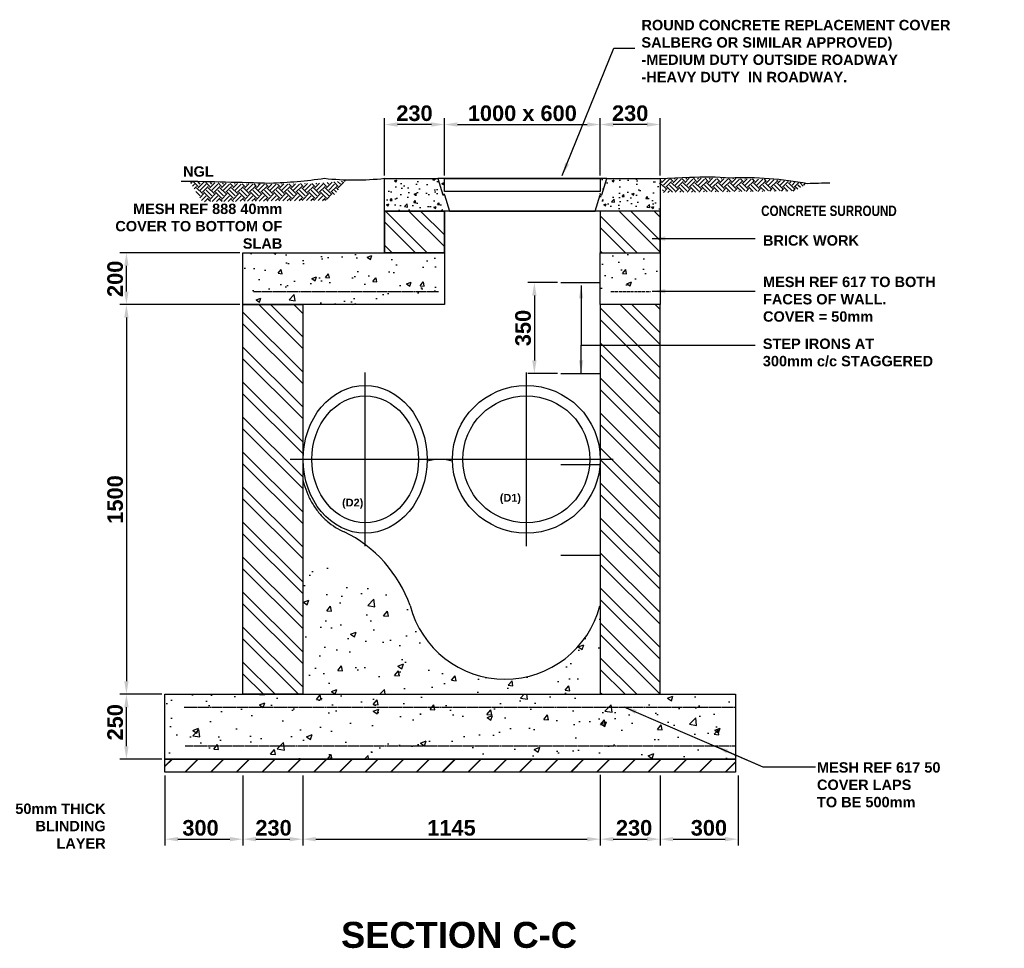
# Model space of a CAD drawing. Extents: x 103806 to 120631, y 2898159 to 2905914.
# Tile 3 of 7: x 110025 to 113813, y 2898331 to 2901906. Entities that reach past the tile are written whole.
import ezdxf
from ezdxf.lldxf.tags import DXFTag

# ---------------------------------------------------------------- set-up
doc = ezdxf.new("R2010")
doc.units = 0
doc.header["$PDSIZE"] = 0.2
doc.linetypes.add('ACAD_ISO02W100', pattern=[15, 12, -3])
for name, color, linetype in [('Brick Hatch', 251, 'Continuous'), ('Brick Wall', 1, 'Continuous'), ('Concrete Detail', 2, 'Continuous'), ('Concrete Hatch', 251, 'Continuous'), ('MESH', 3, 'ACAD_ISO02W100'), ('NGL', 3, 'Continuous'), ('PIPE', 4, 'Continuous'), ('STEPS', 2, 'Continuous'), ('TEXT', 7, 'Continuous'), ('TITLEBLOCK', 1, 'Continuous')]:
    doc.layers.add(name, color=color, linetype=linetype)
doc.styles.add('Arial Bold', font='arialbd.ttf')
doc.styles.add('ROMANS', font='romans.shx', dxfattribs={"width": 0.8})
tags = doc.linetypes.add('CENTER', pattern=[2, 1.25, -0.25, 0.25, -0.25]).pattern_tags.tags
tags[10:11] = [DXFTag(74, 4), DXFTag(75, 0), DXFTag(340, '0'), DXFTag(46, 0.0), DXFTag(50, 0.0), DXFTag(44, 0.0), DXFTag(45, 0.0)]
tags[8:9] = [DXFTag(74, 4), DXFTag(75, 0), DXFTag(340, '0'), DXFTag(46, 0.0), DXFTag(50, 0.0), DXFTag(44, 0.0), DXFTag(45, 0.0)]
tags[6:7] = [DXFTag(74, 4), DXFTag(75, 0), DXFTag(340, '0'), DXFTag(46, 0.0), DXFTag(50, 0.0), DXFTag(44, 0.0), DXFTag(45, 0.0)]
tags[4:5] = [DXFTag(74, 4), DXFTag(75, 0), DXFTag(340, '0'), DXFTag(46, 0.0), DXFTag(50, 0.0), DXFTag(44, 0.0), DXFTag(45, 0.0)]
doc.dimstyles.new('1-20', dxfattribs={"dimscale": 20, "dimtxt": 2, "dimasz": 2.5, "dimexe": 1.25, "dimexo": 0.625, "dimtad": 1, "dimdec": 0, "dimzin": 12, "dimdsep": 46, "dimtxsty": 'ROMANS', "dimcen": 2.5, "dimclrd": 1, "dimclre": 1, "dimclrt": 2, "dimadec": 0, "dimazin": 0, "dimtfac": 1, "dimtdec": 4, "dimtmove": 2, "dimatfit": 3, "dimfxl": 1, "dimtvp": 1, "dimtolj": 1, "dimtzin": 0, "dimarcsym": 0})

# ---------------------------------------------------------------- blocks, each defined once
blk = doc.blocks.new('*D92')
at = {"layer": 'Defpoints', "color": 0, "transparency": 16777216}
for p in [(110435.5407490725, 2899308.550540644), (110522.375093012, 2899308.550540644), (110583.8495162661, 2899058.550540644)]:
    blk.add_point(p, dxfattribs=at)
at = {"layer": 'TEXT', "color": 1, "lineweight": -2, "transparency": 16777216}
for p, q in [((110509.875093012, 2899308.550540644), (110410.5407490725, 2899308.550540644)), ((110435.5407490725, 2899108.550540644), (110435.5407490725, 2899258.550540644)), ((110571.3495162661, 2899058.550540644), (110410.5407490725, 2899058.550540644))]:
    blk.add_line(p, q, dxfattribs=at)
at = {"layer": 'TEXT', "color": 1, "transparency": 16777216}
for points in [[(110427.2074157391, 2899258.550540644), (110443.8740824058, 2899258.550540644), (110435.5407490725, 2899308.550540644)], [(110427.2074157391, 2899108.550540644), (110443.8740824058, 2899108.550540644), (110435.5407490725, 2899058.550540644)]]:
    blk.add_solid(points, dxfattribs=at)
at = {"layer": 'TEXT', "color": 2, "transparency": 16777216, "insert": (110392.4063698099, 2899200.883105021), "char_height": 60, "attachment_point": 5, "rotation": 90, "style": 'Arial Bold'}
blk.add_mtext('\\A1;250', dxfattribs=at)
blk = doc.blocks.new('*D93')
at = {"layer": 'Defpoints', "color": 0, "transparency": 16777216}
for p in [(110435.5407490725, 2901008.550540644), (110884.1219224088, 2901008.550540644), (110884.1219224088, 2900808.550540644)]:
    blk.add_point(p, dxfattribs=at)
at = {"layer": 'TEXT', "color": 1, "lineweight": -2, "transparency": 16777216}
for p, q in [((110871.6219224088, 2901008.550540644), (110410.5407490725, 2901008.550540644)), ((110435.5407490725, 2900858.550540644), (110435.5407490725, 2900958.550540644)), ((110871.6219224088, 2900808.550540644), (110410.5407490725, 2900808.550540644))]:
    blk.add_line(p, q, dxfattribs=at)
at = {"layer": 'TEXT', "color": 1, "transparency": 16777216}
for points in [[(110427.2074157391, 2900958.550540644), (110443.8740824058, 2900958.550540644), (110435.5407490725, 2901008.550540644)], [(110427.2074157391, 2900858.550540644), (110443.8740824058, 2900858.550540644), (110435.5407490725, 2900808.550540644)]]:
    blk.add_solid(points, dxfattribs=at)
at = {"layer": 'TEXT', "color": 2, "transparency": 16777216, "insert": (110392.4063698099, 2900907.91292223), "char_height": 60, "attachment_point": 5, "rotation": 90, "style": 'Arial Bold'}
blk.add_mtext('\\A1;200', dxfattribs=at)
blk = doc.blocks.new('*D94')
at = {"layer": 'Defpoints', "color": 0, "transparency": 16777216}
for p in [(110583.849516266, 2899008.550540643), (110883.849516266, 2899008.550540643), (110883.849516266, 2898750.898993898)]:
    blk.add_point(p, dxfattribs=at)
at = {"layer": 'TEXT', "color": 1, "lineweight": -2, "transparency": 16777216}
for p, q in [((110583.849516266, 2898996.050540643), (110583.849516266, 2898725.898993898)), ((110883.849516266, 2898996.050540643), (110883.849516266, 2898725.898993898)), ((110633.849516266, 2898750.898993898), (110833.849516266, 2898750.898993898))]:
    blk.add_line(p, q, dxfattribs=at)
at = {"layer": 'TEXT', "color": 1, "transparency": 16777216}
for points in [[(110633.849516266, 2898759.232327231), (110633.849516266, 2898742.565660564), (110583.849516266, 2898750.898993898)], [(110833.849516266, 2898759.232327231), (110833.849516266, 2898742.565660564), (110883.849516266, 2898750.898993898)]]:
    blk.add_solid(points, dxfattribs=at)
at = {"layer": 'TEXT', "color": 2, "transparency": 16777216, "insert": (110720.5733507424, 2898794.033373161), "char_height": 60, "attachment_point": 5, "style": 'Arial Bold'}
blk.add_mtext('\\A1;300', dxfattribs=at)
blk = doc.blocks.new('*D95')
at = {"layer": 'Defpoints', "color": 0, "transparency": 16777216}
for p in [(110883.849516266, 2899008.550540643), (111113.849516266, 2899008.550540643), (111113.849516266, 2898750.898993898)]:
    blk.add_point(p, dxfattribs=at)
at = {"layer": 'TEXT', "color": 1, "lineweight": -2, "transparency": 16777216}
for p, q in [((110883.849516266, 2898996.050540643), (110883.849516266, 2898725.898993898)), ((111113.849516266, 2898996.050540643), (111113.849516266, 2898725.898993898)), ((110933.849516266, 2898750.898993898), (111063.849516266, 2898750.898993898))]:
    blk.add_line(p, q, dxfattribs=at)
at = {"layer": 'TEXT', "color": 1, "transparency": 16777216}
for points in [[(110933.849516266, 2898759.232327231), (110933.849516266, 2898742.565660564), (110883.849516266, 2898750.898993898)], [(111063.849516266, 2898759.232327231), (111063.849516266, 2898742.565660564), (111113.849516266, 2898750.898993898)]]:
    blk.add_solid(points, dxfattribs=at)
at = {"layer": 'TEXT', "color": 2, "transparency": 16777216, "insert": (111001.7000276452, 2898794.033373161), "char_height": 60, "attachment_point": 5, "style": 'Arial Bold'}
blk.add_mtext('\\A1;230', dxfattribs=at)
blk = doc.blocks.new('*D96')
at = {"layer": 'Defpoints', "color": 0, "transparency": 16777216}
for p in [(112258.849516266, 2899011.530818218), (112488.849516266, 2899008.550540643), (112488.849516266, 2898750.898993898)]:
    blk.add_point(p, dxfattribs=at)
at = {"layer": 'TEXT', "color": 1, "lineweight": -2, "transparency": 16777216}
for p, q in [((112258.849516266, 2898999.030818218), (112258.849516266, 2898725.898993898)), ((112488.849516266, 2898996.050540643), (112488.849516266, 2898725.898993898)), ((112308.849516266, 2898750.898993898), (112438.849516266, 2898750.898993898))]:
    blk.add_line(p, q, dxfattribs=at)
at = {"layer": 'TEXT', "color": 1, "transparency": 16777216}
for points in [[(112308.849516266, 2898759.232327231), (112308.849516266, 2898742.565660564), (112258.849516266, 2898750.898993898)], [(112438.849516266, 2898759.232327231), (112438.849516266, 2898742.565660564), (112488.849516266, 2898750.898993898)]]:
    blk.add_solid(points, dxfattribs=at)
at = {"layer": 'TEXT', "color": 2, "transparency": 16777216, "insert": (112388.8603046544, 2898794.033373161), "char_height": 60, "attachment_point": 5, "style": 'Arial Bold'}
blk.add_mtext('\\A1;230', dxfattribs=at)
blk = doc.blocks.new('*D97')
at = {"layer": 'Defpoints', "color": 0, "transparency": 16777216}
for p in [(112488.849516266, 2899008.550540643), (112788.849516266, 2899008.550540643), (112788.849516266, 2898750.898993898)]:
    blk.add_point(p, dxfattribs=at)
at = {"layer": 'TEXT', "color": 1, "lineweight": -2, "transparency": 16777216}
for p, q in [((112488.849516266, 2898996.050540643), (112488.849516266, 2898725.898993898)), ((112788.849516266, 2898996.050540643), (112788.849516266, 2898725.898993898)), ((112538.849516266, 2898750.898993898), (112738.849516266, 2898750.898993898))]:
    blk.add_line(p, q, dxfattribs=at)
at = {"layer": 'TEXT', "color": 1, "transparency": 16777216}
for points in [[(112538.849516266, 2898759.232327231), (112538.849516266, 2898742.565660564), (112488.849516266, 2898750.898993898)], [(112738.849516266, 2898759.232327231), (112738.849516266, 2898742.565660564), (112788.849516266, 2898750.898993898)]]:
    blk.add_solid(points, dxfattribs=at)
at = {"layer": 'TEXT', "color": 2, "transparency": 16777216, "insert": (112676.7804265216, 2898794.033373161), "char_height": 60, "attachment_point": 5, "style": 'Arial Bold'}
blk.add_mtext('\\A1;300', dxfattribs=at)
blk = doc.blocks.new('*D98')
at = {"layer": 'Defpoints', "color": 0, "transparency": 16777216}
for p in [(111428.849516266, 2901501.934315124), (111428.849516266, 2901293.592287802), (111658.849516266, 2901293.592287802)]:
    blk.add_point(p, dxfattribs=at)
at = {"layer": 'TEXT', "color": 1, "lineweight": -2, "transparency": 16777216}
for p, q in [((111428.849516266, 2901306.092287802), (111428.849516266, 2901526.934315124)), ((111608.849516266, 2901501.934315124), (111478.849516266, 2901501.934315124)), ((111658.849516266, 2901306.092287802), (111658.849516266, 2901526.934315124))]:
    blk.add_line(p, q, dxfattribs=at)
at = {"layer": 'TEXT', "color": 1, "transparency": 16777216}
for points in [[(111478.849516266, 2901510.267648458), (111478.849516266, 2901493.600981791), (111428.849516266, 2901501.934315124)], [(111608.849516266, 2901510.267648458), (111608.849516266, 2901493.600981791), (111658.849516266, 2901501.934315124)]]:
    blk.add_solid(points, dxfattribs=at)
at = {"layer": 'TEXT', "color": 2, "transparency": 16777216, "insert": (111543.849516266, 2901545.068694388), "char_height": 60, "attachment_point": 5, "style": 'Arial Bold'}
blk.add_mtext('\\A1;230', dxfattribs=at)
blk = doc.blocks.new('*D125')
at = {"layer": 'Defpoints', "color": 0, "transparency": 16777216}
for p in [(112258.849516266, 2901501.934315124), (111658.849516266, 2901293.592287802), (112258.849516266, 2901293.592287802)]:
    blk.add_point(p, dxfattribs=at)
at = {"layer": 'TEXT', "color": 1, "lineweight": -2, "transparency": 16777216}
for p, q in [((111658.849516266, 2901306.092287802), (111658.849516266, 2901526.934315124)), ((111708.849516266, 2901501.934315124), (112208.849516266, 2901501.934315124)), ((112258.849516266, 2901306.092287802), (112258.849516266, 2901526.934315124))]:
    blk.add_line(p, q, dxfattribs=at)
at = {"layer": 'TEXT', "color": 1, "transparency": 16777216}
for points in [[(111708.849516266, 2901510.267648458), (111708.849516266, 2901493.600981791), (111658.849516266, 2901501.934315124)], [(112208.849516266, 2901510.267648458), (112208.849516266, 2901493.600981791), (112258.849516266, 2901501.934315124)]]:
    blk.add_solid(points, dxfattribs=at)
at = {"layer": 'TEXT', "color": 2, "transparency": 16777216, "insert": (111958.849516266, 2901545.068694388), "char_height": 60, "attachment_point": 5, "style": 'Arial Bold'}
blk.add_mtext('\\A1;1000 x 600', dxfattribs=at)
blk = doc.blocks.new('*D99')
at = {"layer": 'Defpoints', "color": 0, "transparency": 16777216}
for p in [(112107.1653267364, 2900893.588681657), (112005.1907158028, 2900543.588681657), (112107.1653267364, 2900543.588681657)]:
    blk.add_point(p, dxfattribs=at)
at = {"layer": 'TEXT', "color": 1, "lineweight": -2, "transparency": 16777216}
for p, q in [((112094.6653267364, 2900893.588681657), (111980.1907158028, 2900893.588681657)), ((112005.1907158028, 2900843.588681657), (112005.1907158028, 2900593.588681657)), ((112094.6653267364, 2900543.588681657), (111980.1907158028, 2900543.588681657))]:
    blk.add_line(p, q, dxfattribs=at)
at = {"layer": 'TEXT', "color": 1, "transparency": 16777216}
for points in [[(111996.8573824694, 2900843.588681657), (112013.5240491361, 2900843.588681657), (112005.1907158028, 2900893.588681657)], [(111996.8573824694, 2900593.588681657), (112013.5240491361, 2900593.588681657), (112005.1907158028, 2900543.588681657)]]:
    blk.add_solid(points, dxfattribs=at)
at = {"layer": 'TEXT', "color": 2, "transparency": 16777216, "insert": (111962.0563365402, 2900718.588681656), "char_height": 60, "attachment_point": 5, "rotation": 90, "style": 'Arial Bold'}
blk.add_mtext('\\A1;350', dxfattribs=at)
blk = doc.blocks.new('*D100')
at = {"layer": 'Defpoints', "color": 0, "transparency": 16777216}
for p in [(112258.849516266, 2901501.934315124), (112258.849516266, 2901293.592287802), (112488.849516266, 2901293.592287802)]:
    blk.add_point(p, dxfattribs=at)
at = {"layer": 'TEXT', "color": 1, "lineweight": -2, "transparency": 16777216}
for p, q in [((112258.849516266, 2901306.092287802), (112258.849516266, 2901526.934315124)), ((112438.849516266, 2901501.934315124), (112308.849516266, 2901501.934315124)), ((112488.849516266, 2901306.092287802), (112488.849516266, 2901526.934315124))]:
    blk.add_line(p, q, dxfattribs=at)
at = {"layer": 'TEXT', "color": 1, "transparency": 16777216}
for points in [[(112308.849516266, 2901510.267648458), (112308.849516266, 2901493.600981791), (112258.849516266, 2901501.934315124)], [(112438.849516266, 2901510.267648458), (112438.849516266, 2901493.600981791), (112488.849516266, 2901501.934315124)]]:
    blk.add_solid(points, dxfattribs=at)
at = {"layer": 'TEXT', "color": 2, "transparency": 16777216, "insert": (112373.849516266, 2901545.068694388), "char_height": 60, "attachment_point": 5, "style": 'Arial Bold'}
blk.add_mtext('\\A1;230', dxfattribs=at)
blk = doc.blocks.new('*D101')
at = {"layer": 'Defpoints', "color": 0, "transparency": 16777216}
for p in [(111113.849516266, 2899008.550540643), (112258.849516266, 2899008.550540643), (112258.849516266, 2898750.898993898)]:
    blk.add_point(p, dxfattribs=at)
at = {"layer": 'TEXT', "color": 1, "lineweight": -2, "transparency": 16777216}
for p, q in [((111113.849516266, 2898996.050540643), (111113.849516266, 2898725.898993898)), ((112258.849516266, 2898996.050540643), (112258.849516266, 2898725.898993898)), ((111163.849516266, 2898750.898993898), (112208.849516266, 2898750.898993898))]:
    blk.add_line(p, q, dxfattribs=at)
at = {"layer": 'TEXT', "color": 1, "transparency": 16777216}
for points in [[(111163.849516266, 2898759.232327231), (111163.849516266, 2898742.565660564), (111113.849516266, 2898750.898993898)], [(112208.849516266, 2898759.232327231), (112208.849516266, 2898742.565660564), (112258.849516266, 2898750.898993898)]]:
    blk.add_solid(points, dxfattribs=at)
at = {"layer": 'TEXT', "color": 2, "transparency": 16777216, "insert": (111686.349516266, 2898794.033373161), "char_height": 60, "attachment_point": 5, "style": 'Arial Bold'}
blk.add_mtext('\\A1;1145', dxfattribs=at)
blk = doc.blocks.new('*D102')
at = {"layer": 'Defpoints', "color": 0, "transparency": 16777216}
for p in [(110883.8495162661, 2900808.550540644), (110435.5407490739, 2899308.550540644), (110583.8495162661, 2899308.550540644)]:
    blk.add_point(p, dxfattribs=at)
at = {"layer": 'TEXT', "color": 1, "lineweight": -2, "transparency": 16777216}
for p, q in [((110871.3495162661, 2900808.550540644), (110410.5407490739, 2900808.550540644)), ((110435.5407490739, 2900758.550540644), (110435.5407490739, 2899358.550540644)), ((110571.3495162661, 2899308.550540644), (110410.5407490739, 2899308.550540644))]:
    blk.add_line(p, q, dxfattribs=at)
at = {"layer": 'TEXT', "color": 1, "transparency": 16777216}
for points in [[(110427.2074157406, 2900758.550540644), (110443.8740824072, 2900758.550540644), (110435.5407490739, 2900808.550540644)], [(110427.2074157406, 2899358.550540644), (110443.8740824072, 2899358.550540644), (110435.5407490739, 2899308.550540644)]]:
    blk.add_solid(points, dxfattribs=at)
at = {"layer": 'TEXT', "color": 2, "transparency": 16777216, "insert": (110392.4063698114, 2900058.550540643), "char_height": 60, "attachment_point": 5, "rotation": 90, "style": 'Arial Bold'}
blk.add_mtext('\\A1;1500', dxfattribs=at)

msp = doc.modelspace()

# ---------------------------------------------------------------- hatches: boundary and pattern name
at = {"layer": 'Brick Hatch'}
h = msp.add_hatch(dxfattribs=at)
h.set_pattern_fill('EARTH', color=256, scale=5, angle=45, style=0)
h.set_pattern_definition([(45, (87020.3684353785, 2894326.568335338), (3.552713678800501e-15, 44.90128060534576), [31.75, -31.75]), (45, (87011.949445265, 2894334.987325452), (3.552713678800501e-15, 44.90128060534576), [31.75, -31.75]), (45, (87003.5304551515, 2894343.406315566), (3.552713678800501e-15, 44.90128060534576), [31.75, -31.75]), (135, (87003.5304551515, 2894349.018975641), (-44.90128060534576, 3.552713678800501e-15), [31.75, -31.75]), (135, (87011.949445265, 2894357.437965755), (-44.90128060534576, 3.552713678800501e-15), [31.75, -31.75]), (135, (87020.3684353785, 2894365.856955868), (-44.90128060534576, 3.552713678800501e-15), [31.75, -31.75])])
edge = h.paths.add_edge_path()
edge.add_line((111280.8722520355, 2901286.883594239), (111218.35657128, 2901210.14776751))
edge.add_line((111218.35657128, 2901210.14776751), (110727.4681811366, 2901204.738888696))
edge.add_line((110727.4681811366, 2901204.738888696), (110678.8665794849, 2901282.823486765))
edge.add_arc((110987.0657356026, 2906040.719325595), 4767.867398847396, 266.2937661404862, 271.4286261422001)
edge.add_arc((111106.0667705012, 2902498.054081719), 1223.720109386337, 269.9939015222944, 278.2126583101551)
h = msp.add_hatch(dxfattribs=at)
h.set_pattern_fill('EARTH', color=256, scale=5, angle=45, style=0)
h.set_pattern_definition([(45, (86064.1963914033, 2894345.826643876), (3.552713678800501e-15, 44.90128060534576), [31.75, -31.75]), (45, (86055.77740128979, 2894354.24563399), (3.552713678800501e-15, 44.90128060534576), [31.75, -31.75]), (45, (86047.35841117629, 2894362.664624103), (3.552713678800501e-15, 44.90128060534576), [31.75, -31.75]), (135, (86047.35841117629, 2894368.277284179), (-44.90128060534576, 3.552713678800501e-15), [31.75, -31.75]), (135, (86055.77740128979, 2894376.696274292), (-44.90128060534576, 3.552713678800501e-15), [31.75, -31.75]), (135, (86064.1963914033, 2894385.115264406), (-44.90128060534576, 3.552713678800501e-15), [31.75, -31.75])])
edge = h.paths.add_edge_path()
edge.add_line((112488.849516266, 2901293.592287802), (112500.9225801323, 2901240.53328465))
edge.add_line((112500.9225801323, 2901240.53328465), (113007.8104340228, 2901246.073733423))
edge.add_line((113007.8104340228, 2901246.073733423), (113056.2601180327, 2901275.12263463))
edge.add_line((113056.2601180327, 2901275.12263463), (112914.7066062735, 2901290.260866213))
edge.add_arc((112640.5732512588, 2893468.088737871), 7826.974249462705, 87.99285180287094, 91.11073243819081)
h = msp.add_hatch(dxfattribs=at)
h.set_pattern_fill('ANSI32', color=256, scale=10, angle=270, style=0)
h.set_pattern_definition([(315, (79560.75651089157, 2895188.825736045), (67.35192090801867, 67.35192090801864), []), (315, (79560.75651089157, 2895143.924436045), (67.35192090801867, 67.35192090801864), [])])
h.paths.add_polyline_path([(111428.849516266, 2901168.592287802), (111658.849516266, 2901168.592287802), (111658.849516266, 2901008.550540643), (111428.849516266, 2901008.550540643)])
h.paths.add_polyline_path([(112258.849516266, 2901008.550540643), (112488.849516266, 2901008.550540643), (112488.849516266, 2901168.592287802), (112258.849516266, 2901168.592287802)])
h = msp.add_hatch(dxfattribs=at)
h.set_pattern_fill('ANSI32', color=256, scale=10, angle=270, style=0)
h.set_pattern_definition([(315, (79247.37110874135, 2895237.867483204), (67.35192090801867, 67.35192090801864), []), (315, (79247.37110874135, 2895192.966183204), (67.35192090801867, 67.35192090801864), [])])
h.paths.add_polyline_path([(111113.849516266, 2900808.550540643), (110883.849516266, 2900808.550540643), (110883.849516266, 2900458.550540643), (110883.849516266, 2899308.550540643), (111113.849516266, 2899308.550540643)])
h = msp.add_hatch(dxfattribs=at)
h.set_pattern_fill('ANSI32', color=256, scale=10, angle=270, style=0)
h.set_pattern_definition([(315, (79560.75651089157, 2895237.867483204), (67.35192090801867, 67.35192090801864), []), (315, (79560.75651089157, 2895192.966183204), (67.35192090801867, 67.35192090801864), [])])
h.paths.add_polyline_path([(112488.849516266, 2900808.550540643), (112258.849516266, 2900808.550540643), (112258.849516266, 2899308.550540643), (112488.849516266, 2899308.550540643), (112488.849516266, 2900083.071414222)])
at = {"layer": 'Brick Wall'}
h = msp.add_hatch(dxfattribs=at)
h.set_pattern_fill('JIS_LC_20', color=256, scale=3.5, style=0)
h.set_pattern_definition([(45, (106130.5557900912, 2891608.359794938), (-49.49747468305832, 49.49747468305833), []), (45, (106131.9557900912, 2891608.359794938), (-49.49747468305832, 49.49747468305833), [])])
h.paths.add_polyline_path([(110583.849516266, 2899058.550540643), (112779.2239289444, 2899058.550540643), (112779.2239289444, 2899008.550540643), (110583.849516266, 2899008.550540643)])
at = {"layer": 'Concrete Hatch'}
h = msp.add_hatch(dxfattribs=at)
h.set_pattern_fill('AR-CONC', color=256, scale=0.5, style=0)
h.set_pattern_definition([(49.99999999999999, (79560.75651089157, 2894318.867483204), (91.092334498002, -7.969542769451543), [9.525, -104.775]), (355, (79560.75651089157, 2894318.867483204), (-17.62171071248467, 95.52842261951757), [7.62, -83.820292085]), (100.4514447, (79568.34751439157, 2894318.203356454), (73.47062354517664, 87.55887595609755), [8.095004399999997, -89.04512229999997]), (46.18420000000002, (79560.75651089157, 2894344.267483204), (135.539520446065, -21.02116396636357), [14.28749999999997, -157.1624999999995]), (96.63555760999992, (79572.05146089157, 2894342.515733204), (118.7020670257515, 123.7130622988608), [12.14251157, -133.56780408]), (351.1841511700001, (79560.75651089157, 2894344.267483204), (118.7020670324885, 123.7130622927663), [11.429983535, -125.72986596]), (21, (79573.45651089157, 2894337.917483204), (75.80719563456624, -51.1325990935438), [9.525, -104.775]), (326.0000000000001, (79573.45651089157, 2894337.917483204), (30.90101417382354, 92.09398306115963), [7.62, -83.82]), (71.45144499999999, (79579.77377719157, 2894333.656433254), (106.7082096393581, 40.96138444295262), [8.0950044, -89.04496879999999]), (37.50000000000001, (79560.75651089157, 2894318.867483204), (1.544301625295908, 42.27751943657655), [0, -82.804, 0, -85.09, 0, -84.1375]), (7.499999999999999, (79560.75651089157, 2894318.867483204), (33.40983125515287, 50.09028740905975), [0, -48.514, 0, -80.899, 0, -32.0675]), (327.5, (79532.43551089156, 2894318.867483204), (67.7952975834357, -2.864371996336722), [0, -31.75, 0, -99.06, 0, -131.445]), (317.5, (79519.73551089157, 2894318.867483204), (74.06459069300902, 12.71324551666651), [0, -41.275, 0, -65.786, 0, -93.345])])
h.paths.add_polyline_path([(111658.849516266, 2901293.592287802), (111428.849516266, 2901293.592287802), (111428.849516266, 2901168.592287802), (111658.849516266, 2901168.592287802)])
h.paths.add_polyline_path([(112488.849516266, 2901293.592287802), (112258.849516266, 2901293.592287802), (112258.849516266, 2901243.592287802), (112258.849516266, 2901168.592287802), (112488.849516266, 2901168.592287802)])
h = msp.add_hatch(dxfattribs=at)
h.set_pattern_fill('AR-CONC', color=256, style=0)
h.set_pattern_definition([(49.99999999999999, (106140.1813774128, 2890453.359794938), (182.184668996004, -15.93908553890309), [19.05, -209.55]), (355, (106140.1813774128, 2890453.359794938), (-35.24282597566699, 191.05664288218), [15.24, -167.64]), (100.451, (106155.3633774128, 2890452.031544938), (146.9425016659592, 175.1166878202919), [16.19, -178.09]), (46.18420000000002, (106140.1813774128, 2890504.159794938), (271.0790408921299, -42.04232793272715), [28.57499999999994, -314.324999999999]), (96.6356, (106162.7712774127, 2890500.656294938), (237.4042344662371, 247.4255558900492), [24.285, -267.135]), (351.1840000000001, (106140.1813774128, 2890504.159794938), (237.4046058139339, 247.4251178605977), [22.86, -251.46]), (21, (106165.5813774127, 2890491.459794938), (151.6148798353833, -102.2655185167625), [19.05, -209.55]), (326.0000000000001, (106165.5813774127, 2890491.459794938), (61.80202834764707, 184.1879661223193), [15.24, -167.64]), (71.4514, (106178.2158774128, 2890482.937694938), (213.4164907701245, 81.92285771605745), [16.19, -178.09]), (37.50000000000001, (106140.1813774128, 2890453.359794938), (3.088603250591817, 84.55503887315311), [0, -165.608, 0, -170.18, 0, -168.275]), (7.499999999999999, (106140.1813774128, 2890453.359794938), (66.81966251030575, 100.1805748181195), [0, -97.02799999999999, 0, -161.798, 0, -64.135]), (327.5, (106083.5393774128, 2890453.359794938), (135.5905951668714, -5.728743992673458), [0, -63.5, 0, -198.12, 0, -262.89]), (317.5, (106058.1393774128, 2890453.359794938), (148.129181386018, 25.42649103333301), [0, -82.55, 0, -131.572, 0, -186.69])])
h.paths.add_polyline_path([(111658.849516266, 2900808.550540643), (111658.849516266, 2901008.550540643), (111428.849516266, 2901008.550540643), (110883.849516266, 2901008.550540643), (110883.849516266, 2900808.550540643)])
h = msp.add_hatch(dxfattribs=at)
h.set_pattern_fill('AR-CONC', color=256, style=0)
h.set_pattern_definition([(49.99999999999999, (105314.4587454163, 2890453.359794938), (182.184668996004, -15.93908553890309), [19.05, -209.55]), (355, (105314.4587454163, 2890453.359794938), (-35.24282597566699, 191.05664288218), [15.24, -167.64]), (100.451, (105329.6407454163, 2890452.031544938), (146.9425016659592, 175.1166878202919), [16.19, -178.09]), (46.18420000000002, (105314.4587454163, 2890504.159794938), (271.0790408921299, -42.04232793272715), [28.57499999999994, -314.324999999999]), (96.6356, (105337.0486454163, 2890500.656294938), (237.4042344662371, 247.4255558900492), [24.285, -267.135]), (351.1840000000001, (105314.4587454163, 2890504.159794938), (237.4046058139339, 247.4251178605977), [22.86, -251.46]), (21, (105339.8587454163, 2890491.459794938), (151.6148798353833, -102.2655185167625), [19.05, -209.55]), (326.0000000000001, (105339.8587454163, 2890491.459794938), (61.80202834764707, 184.1879661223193), [15.24, -167.64]), (71.4514, (105352.4932454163, 2890482.937694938), (213.4164907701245, 81.92285771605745), [16.19, -178.09]), (37.50000000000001, (105314.4587454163, 2890453.359794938), (3.088603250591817, 84.55503887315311), [0, -165.608, 0, -170.18, 0, -168.275]), (7.499999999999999, (105314.4587454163, 2890453.359794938), (66.81966251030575, 100.1805748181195), [0, -97.02799999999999, 0, -161.798, 0, -64.135]), (327.5, (105257.8167454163, 2890453.359794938), (135.5905951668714, -5.728743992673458), [0, -63.5, 0, -198.12, 0, -262.89]), (317.5, (105232.4167454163, 2890453.359794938), (148.129181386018, 25.42649103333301), [0, -82.55, 0, -131.572, 0, -186.69])])
h.paths.add_polyline_path([(112488.849516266, 2901008.550540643), (112258.849516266, 2901008.550540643), (112258.849516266, 2900858.550540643), (112488.849516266, 2900858.550540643)])
h = msp.add_hatch(dxfattribs=at)
h.set_pattern_fill('AR-CONC', color=256, scale=1.2, style=0)
h.set_pattern_definition([(49.99999999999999, (86635.64652072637, 2895237.867483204), (218.6216027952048, -19.1269026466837), [22.86, -251.46]), (355, (86635.64652072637, 2895237.867483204), (-42.29139117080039, 229.267971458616), [18.288, -201.168]), (100.451, (86653.86492072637, 2895236.273583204), (176.3310019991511, 210.1400253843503), [19.428, -213.708]), (46.18420000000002, (86635.64652072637, 2895298.827483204), (325.2948490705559, -50.45079351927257), [34.28999999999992, -377.1899999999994]), (96.6356, (86662.75440072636, 2895294.623283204), (284.8850813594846, 296.9106670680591), [29.142, -320.562]), (351.1840000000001, (86635.64652072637, 2895298.827483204), (284.8855269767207, 296.9101414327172), [27.432, -301.752]), (21, (86666.12652072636, 2895283.587483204), (181.9378558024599, -122.718622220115), [22.86, -251.46]), (326.0000000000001, (86666.12652072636, 2895283.587483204), (74.16243401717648, 221.0255593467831), [18.288, -201.168]), (71.4514, (86681.28792072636, 2895273.360963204), (256.0997889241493, 98.30742925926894), [19.428, -213.708]), (37.50000000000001, (86635.64652072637, 2895237.867483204), (3.70632390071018, 101.4660466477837), [0, -198.7296, 0, -204.216, 0, -201.93]), (7.499999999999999, (86635.64652072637, 2895237.867483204), (80.1835950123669, 120.2166897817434), [0, -116.4336, 0, -194.1576, 0, -76.962]), (327.5, (86567.67612072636, 2895237.867483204), (162.7087142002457, -6.874492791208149), [0, -76.2, 0, -237.744, 0, -315.468]), (317.5, (86537.19612072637, 2895237.867483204), (177.7550176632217, 30.51178923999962), [0, -99.05999999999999, 0, -157.8864, 0, -224.028])])
edge = h.paths.add_edge_path()
edge.add_arc((111892.5377298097, 2899744.184203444), 377.2419610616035, 194.4582666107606, 345.4483490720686, ccw=False)
edge.add_arc((121649.2190895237, 2918798.750154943), 21659.38982636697, 241.42266677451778, 242.13919900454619, ccw=False)
edge.add_arc((111147.5144072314, 2899516.905760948), 296.8258341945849, 61.62687170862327, 90.15406118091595)
edge.add_line((111146.7162806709, 2899813.73052211), (111113.849516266, 2899813.73052211))
edge.add_line((111113.849516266, 2899813.73052211), (111113.849516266, 2899308.550540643))
edge.add_line((111113.849516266, 2899308.550540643), (112258.849516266, 2899308.550540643))
edge.add_arc((97404.65335201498, 2899427.938588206), 14854.67593695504, 359.5395049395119, 360.8542320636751)
h.paths.add_polyline_path([(112228.5117058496, 2899390.25294239), (112249.2239289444, 2899308.550540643), (112220.3719933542, 2899329.163402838), (112202.741082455, 2899330.262080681)], flags=16)
h = msp.add_hatch(dxfattribs=at)
h.set_pattern_fill('AR-CONC', color=256, scale=1.2, style=0)
h.set_pattern_definition([(49.99999999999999, (106130.5557900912, 2891608.359794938), (218.6216027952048, -19.1269026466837), [22.86, -251.46]), (355, (106130.5557900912, 2891608.359794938), (-42.29139117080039, 229.267971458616), [18.288, -201.168]), (100.451, (106148.7741900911, 2891606.765894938), (176.3310019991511, 210.1400253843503), [19.428, -213.708]), (46.18420000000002, (106130.5557900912, 2891669.319794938), (325.2948490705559, -50.45079351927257), [34.28999999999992, -377.1899999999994]), (96.6356, (106157.6636700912, 2891665.115594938), (284.8850813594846, 296.9106670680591), [29.142, -320.562]), (351.1840000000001, (106130.5557900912, 2891669.319794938), (284.8855269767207, 296.9101414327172), [27.432, -301.752]), (21, (106161.0357900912, 2891654.079794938), (181.9378558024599, -122.718622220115), [22.86, -251.46]), (326.0000000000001, (106161.0357900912, 2891654.079794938), (74.16243401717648, 221.0255593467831), [18.288, -201.168]), (71.4514, (106176.1971900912, 2891643.853274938), (256.0997889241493, 98.30742925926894), [19.428, -213.708]), (37.50000000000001, (106130.5557900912, 2891608.359794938), (3.70632390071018, 101.4660466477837), [0, -198.7296, 0, -204.216, 0, -201.93]), (7.499999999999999, (106130.5557900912, 2891608.359794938), (80.1835950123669, 120.2166897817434), [0, -116.4336, 0, -194.1576, 0, -76.962]), (327.5, (106062.5853900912, 2891608.359794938), (162.7087142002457, -6.874492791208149), [0, -76.2, 0, -237.744, 0, -315.468]), (317.5, (106032.1053900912, 2891608.359794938), (177.7550176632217, 30.51178923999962), [0, -99.05999999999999, 0, -157.8864, 0, -224.028])])
h.paths.add_polyline_path([(110583.849516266, 2899308.550540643), (110583.849516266, 2899058.550540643), (112779.2239289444, 2899058.550540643), (112779.2239289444, 2899308.550540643), (112479.2239289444, 2899308.550540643)])

# ---------------------------------------------------------------- linework, layer by layer
at = {"layer": 'Brick Hatch'}
for points in [[(111428.849516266, 2901168.592287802), (111658.849516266, 2901168.592287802), (111658.849516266, 2901008.550540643), (111428.849516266, 2901008.550540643)], [(112258.849516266, 2901008.550540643), (112488.849516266, 2901008.550540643), (112488.849516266, 2901168.592287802), (112258.849516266, 2901168.592287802)]]:
    msp.add_lwpolyline(points, close=True, dxfattribs=at)
at = {"layer": 'Brick Wall'}
for p, q in [((111428.849516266, 2901168.592287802), (111428.849516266, 2901008.550540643)), ((111658.849516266, 2901008.550540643), (111658.849516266, 2901168.592287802)), ((112258.849516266, 2901168.592287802), (112258.849516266, 2901008.550540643)), ((112488.849516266, 2901168.592287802), (112488.849516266, 2901008.550540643))]:
    msp.add_line(p, q, dxfattribs=at)
msp.add_lwpolyline([(110883.849516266, 2900808.550540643), (111113.849516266, 2900808.550540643), (111113.849516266, 2899308.550540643), (110883.849516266, 2899308.550540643)], close=True, dxfattribs=at)
msp.add_lwpolyline([(112488.849516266, 2899308.550540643), (112488.849516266, 2900808.550540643), (112258.849516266, 2900808.550540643), (112258.7250887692, 2900198.67496814), (112258.849516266, 2899308.550540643)], dxfattribs=at)
at = {"layer": 'Concrete Detail', "color": 2}
for p, q in [((111428.849516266, 2901293.592287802), (111633.849516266, 2901293.592287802)), ((111428.849516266, 2901168.592287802), (111428.849516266, 2901293.592287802)), ((112283.849516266, 2901293.592287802), (112488.849516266, 2901293.592287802)), ((112488.849516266, 2901293.592287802), (112488.849516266, 2901168.592287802)), ((112488.849516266, 2901168.592287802), (111428.849516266, 2901168.592287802))]:
    msp.add_line(p, q, dxfattribs=at)
at = {"layer": 'Concrete Detail'}
msp.add_line((111658.849516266, 2901168.592287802), (111428.849516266, 2901168.592287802), dxfattribs=at)
at = {"layer": 'Concrete Detail', "color": 3}
msp.add_lwpolyline([(111633.849516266, 2901293.592287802), (111653.3147539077, 2901231.092287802), (111659.3842786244, 2901231.092287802), (111678.849516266, 2901168.592287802), (112238.849516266, 2901168.592287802), (112258.3147539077, 2901231.092287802), (112264.3842786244, 2901231.092287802), (112283.849516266, 2901293.592287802)], close=True, dxfattribs=at)
at = {"layer": 'Concrete Detail', "color": 2}
for points in [[(110883.849516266, 2901008.550540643), (111658.849516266, 2901008.550540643), (111658.849516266, 2900808.550540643), (110883.849516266, 2900808.550540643)], [(110583.849516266, 2899308.550540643), (112779.2239289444, 2899308.550540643), (112779.2239289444, 2899058.550540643), (110583.849516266, 2899058.550540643)]]:
    msp.add_lwpolyline(points, close=True, dxfattribs=at)
at = {"layer": 'Concrete Detail'}
msp.add_lwpolyline([(112258.849516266, 2901008.550540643), (112488.849516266, 2901008.550540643), (112488.849516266, 2900808.550540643), (112258.849516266, 2900808.550540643)], close=True, dxfattribs=at)
at = {"layer": 'Concrete Detail', "color": 1}
msp.add_lwpolyline([(110583.849516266, 2899058.550540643), (112779.2239289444, 2899058.550540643), (112779.2239289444, 2899008.550540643), (110583.849516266, 2899008.550540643)], close=True, dxfattribs=at)
at = {"layer": 'MESH', "ltscale": 0.5}
for points in [[(110924.7540285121, 2900858.550540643), (111636.0498091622, 2900858.550540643)], [(110657.298824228, 2899258.550540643), (112779.2239289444, 2899258.550540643)], [(112779.2239289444, 2899108.550540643), (110662.0855706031, 2899108.550540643)]]:
    msp.add_lwpolyline(points, dxfattribs=at)
at = {"layer": 'MESH'}
msp.add_lwpolyline([(112299.96050373, 2900858.550540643), (112452.1175672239, 2900858.550540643)], dxfattribs=at)
at = {"layer": 'NGL', "color": 1}
for points in [[(112488.849516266, 2901293.592287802), (112602.1469054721, 2901299.093591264, -0.03093301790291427), (112759.7531481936, 2901296.992873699, -0.05695405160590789), (113056.2601180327, 2901275.12263463, -0.01320639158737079), (113142.0096738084, 2901277.3801588, -0.01320639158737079)], [(111428.849516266, 2901293.592287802, -0.05243767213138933), (111197.6107400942, 2901293.592287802, -0.02655046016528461), (110987.9596878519, 2901275.12263463, 0.004148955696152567), (110646.4892673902, 2901283.060061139, 0.004148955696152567)]]:
    msp.add_lwpolyline(points, format="xyb", dxfattribs=at)
at = {"layer": 'PIPE', "color": 3}
msp.add_lwpolyline([(111658.849516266, 2901293.592287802), (112258.849516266, 2901293.592287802), (112258.849516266, 2901243.592287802), (111658.849516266, 2901243.592287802)], close=True, dxfattribs=at)
msp.add_lwpolyline([(111658.849516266, 2901293.592287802), (112258.849516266, 2901293.592287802), (112258.849516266, 2901243.592287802), (111658.849516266, 2901243.592287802)], close=True, dxfattribs=at)
at = {"layer": 'STEPS'}
for p, q in [((112107.1653267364, 2900893.588681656), (112257.1653267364, 2900893.588681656)), ((112107.1653267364, 2900893.588681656), (112257.1653267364, 2900893.588681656)), ((112107.1653267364, 2900543.588681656), (112257.1653267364, 2900543.588681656)), ((112107.1653267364, 2900193.588681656), (112257.1653267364, 2900193.588681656)), ((112107.1653267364, 2899843.588681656), (112257.1653267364, 2899843.588681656))]:
    msp.add_line(p, q, dxfattribs=at)
at = {"layer": 'TITLEBLOCK', "color": 8, "linetype": 'CENTER', "ltscale": 5}
for p, q in [((111354.1978614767, 2899878.550540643), (111354.1978614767, 2900547.55010978)), ((111974.2280216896, 2900547.06616658), (111974.2280216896, 2899878.550540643)), ((111639.7280216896, 2900213.050540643), (111065.5962490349, 2900213.050540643)), ((112308.7280216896, 2900213.050540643), (111642.7993569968, 2900213.050540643))]:
    msp.add_line(p, q, dxfattribs=at)
at = {"layer": 'TITLEBLOCK', "color": 3}
for radius in [284.5, 244.4999999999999]:
    msp.add_circle((111974.2280216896, 2900213.050540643), radius, dxfattribs=at)
msp.add_arc((111641.2638298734, 2900053.467311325), 159.58322931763, 72.32049548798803, 107.679504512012, dxfattribs=at)
at = {"layer": 'TITLEBLOCK', "color": 2}
for centre, radius, start, end in [((111047.750553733, 2899477.723221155), 509.5008993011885, 19.76246459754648, 63.69811516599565), ((111892.5377298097, 2899744.184203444), 377.241961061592, 194.4582666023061, 345.4483490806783)]:
    msp.add_arc(centre, radius, start, end, dxfattribs=at)
at = {"layer": 'TITLEBLOCK', "color": 3}
for major_axis, ratio in [((0, -284.5000000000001), 0.8386705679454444), ((0, -244.4999999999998), 0.8386705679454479)]:
    msp.add_ellipse((111354.1978614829, 2900213.050540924), major_axis=major_axis, ratio=ratio, dxfattribs=at)
at = {"layer": 'TITLEBLOCK', "color": 2}
msp.add_open_spline([(111113.8495162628, 2900137.761713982), (111115.2341160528, 2900131.552926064), (111116.7900522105, 2900125.397015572), (111122.5644352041, 2900105.006917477), (111127.5442998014, 2900091.071003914), (111139.2546685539, 2900064.253273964), (111145.9851055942, 2900051.371665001), (111161.0476781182, 2900026.966959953), (111169.3797453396, 2900015.444056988), (111187.4594566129, 2899994.033679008), (111197.2070365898, 2899984.146401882), (111217.8964631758, 2899966.250884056), (111228.8382343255, 2899958.242872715), (111250.9621290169, 2899944.736851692), (111262.0883005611, 2899939.115326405), (111273.5107495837, 2899934.476437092)], degree=3, knots=[4.972290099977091, 4.972290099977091, 4.972290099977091, 4.972290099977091, 5.038039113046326, 5.038039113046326, 5.192430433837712, 5.192430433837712, 5.346821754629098, 5.346821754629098, 5.501213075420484, 5.501213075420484, 5.65560439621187, 5.65560439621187, 5.809995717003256, 5.809995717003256, 5.954924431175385, 5.954924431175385, 5.954924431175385, 5.954924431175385], dxfattribs=at)

# ---------------------------------------------------------------- texts
at = {"layer": 'TEXT', "style": 'Arial Bold'}
msp.add_text('NGL', height=40, dxfattribs=at).set_placement((110653.5010039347, 2901301.063016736))
at = {"layer": 'TEXT', "color": 2, "attachment_point": 1, "style": 'Arial Bold'}
for s, insert, char_height, width in [('ROUND CONCRETE REPLACEMENT COVER SALBERG OR SIMILAR APPROVED)\\P-MEDIUM DUTY OUTSIDE ROADWAY\\P-HEAVY DUTY  IN ROADWAY.', (112417.3073121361, 2901904.831488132), 39.99999999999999, 1444.14349115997), ('\\pxqr;MESH REF 888 40mm \\PCOVER TO BOTTOM OF SLAB', (110315.9482330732, 2901197.356915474), 39.99999999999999, 719.4786180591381), ('{\\W0.8;CONCRETE SURROUND}', (112878.0231681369, 2901189.730298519), 39.99999999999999, 2890.369119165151), ('BRICK WORK', (112884.9545430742, 2901075.667017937), 39.99999999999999, 2890.369119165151), ('MESH REF 617 TO BOTH \\PFACES OF WALL. \\PCOVER = 50mm', (112885.0647503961, 2900916.214986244), 40, 931.4863013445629), ('STEP IRONS AT \\P300mm c/c STAGGERED', (112884.324826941, 2900677.928623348), 40, 2890.369119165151), ('MESH REF 617 50 \\PCOVER LAPS \\PTO BE 500mm', (113092.7327397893, 2899046.930488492), 40, 2890.369119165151), ('\\pxqr;50mm THICK\\PBLINDING LAYER', (109948.3560112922, 2898888.051811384), 40, 407.4042148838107)]:
    msp.add_mtext(s, dxfattribs=dict(at, insert=insert, char_height=char_height, width=width))
at = {"layer": 'TEXT', "color": 1, "char_height": 30, "attachment_point": 1, "style": 'Arial Bold'}
for s, insert, width in [('{\\C2;(D2)}', (111265.4256388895, 2900061.637634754), 158.8834817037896), ('{\\C2;(D1)}', (111872.2994574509, 2900080.070790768), 157.300235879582)]:
    msp.add_mtext(s, dxfattribs=dict(at, insert=insert, width=width))
at = {"layer": 'TEXT', "color": 4, "insert": (111715.3033569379, 2898432.440398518), "char_height": 180, "width": 1029.406968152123, "attachment_point": 2, "style": 'Arial Bold'}
msp.add_mtext('{\\H0.55556x;SECTION C-C}', dxfattribs=at)

# ---------------------------------------------------------------- dimensions: what is measured, and where the dimension line sits
at = {"layer": 'TEXT'}
dim = msp.add_linear_dim(base=(112258.849516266, 2901501.934315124), p1=(111658.849516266, 2901293.592287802), p2=(112258.849516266, 2901293.592287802), text='1000 x 600', dimstyle='1-20', override={"dimtxt": 3, "dimtxsty": 'Arial Bold', "dimtmove": 0}, dxfattribs=at)
dim.commit()
dim.dimension.update_dxf_attribs({"geometry": '*D125', "text_midpoint": (111958.849516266, 2901501.934315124), "dimtype": 160})
for base, p1, p2, picture, middle in [((111428.849516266, 2901501.934315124), (111658.849516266, 2901293.592287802), (111428.849516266, 2901293.592287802), '*D98', (111543.849516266, 2901501.934315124)), ((112258.849516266, 2901501.934315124), (112488.849516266, 2901293.592287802), (112258.849516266, 2901293.592287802), '*D100', (112373.849516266, 2901501.934315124)), ((110883.849516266, 2898750.898993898), (110583.849516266, 2899008.550540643), (110883.849516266, 2899008.550540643), '*D94', (110720.5733507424, 2898750.898993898)), ((111113.849516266, 2898750.898993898), (110883.849516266, 2899008.550540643), (111113.849516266, 2899008.550540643), '*D95', (111001.7000276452, 2898750.898993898)), ((112488.849516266, 2898750.898993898), (112258.849516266, 2899011.530818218), (112488.849516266, 2899008.550540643), '*D96', (112388.8603046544, 2898750.898993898)), ((112788.849516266, 2898750.898993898), (112488.849516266, 2899008.550540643), (112788.849516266, 2899008.550540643), '*D97', (112676.7804265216, 2898750.898993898))]:
    dim = msp.add_linear_dim(base=base, p1=p1, p2=p2, dimstyle='1-20', override={"dimtxt": 3, "dimtxsty": 'Arial Bold', "dimtmove": 0}, dxfattribs=at)
    dim.commit()
    dim.dimension.update_dxf_attribs({"geometry": picture, "text_midpoint": middle, "dimtype": 160})
for base, p1, p2, picture, middle in [((110435.5407490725, 2901008.550540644), (110884.1219224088, 2900808.550540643), (110884.1219224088, 2901008.550540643), '*D93', (110435.5407490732, 2900907.91292223)), ((110435.5407490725, 2899308.550540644), (110583.849516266, 2899058.550540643), (110522.3750930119, 2899308.550540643), '*D92', (110435.5407490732, 2899200.883105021))]:
    dim = msp.add_linear_dim(base=base, p1=p1, p2=p2, angle=90, dimstyle='1-20', override={"dimtxt": 3, "dimtxsty": 'Arial Bold', "dimtmove": 0}, dxfattribs=at)
    dim.commit()
    dim.dimension.update_dxf_attribs({"geometry": picture, "text_midpoint": middle, "dimtype": 160})
for base, p1, p2, picture, middle in [((112005.1907158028, 2900543.588681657), (112107.1653267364, 2900893.588681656), (112107.1653267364, 2900543.588681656), '*D99', (111962.0563365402, 2900718.588681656)), ((110435.5407490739, 2899308.550540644), (110883.849516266, 2900808.550540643), (110583.849516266, 2899308.550540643), '*D102', (110392.4063698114, 2900058.550540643))]:
    dim = msp.add_linear_dim(base=base, p1=p1, p2=p2, angle=90, dimstyle='1-20', override={"dimtxt": 3, "dimtxsty": 'Arial Bold'}, dxfattribs=at)
    dim.commit()
    dim.dimension.update_dxf_attribs({"geometry": picture, "text_midpoint": middle})
dim = msp.add_linear_dim(base=(112258.849516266, 2898750.898993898), p1=(111113.849516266, 2899008.550540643), p2=(112258.849516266, 2899008.550540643), dimstyle='1-20', override={"dimtxt": 3, "dimtxsty": 'Arial Bold', "dimtmove": 0}, dxfattribs=at)
dim.commit()
dim.dimension.update_dxf_attribs({"geometry": '*D101', "text_midpoint": (111686.349516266, 2898794.033373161)})

# ---------------------------------------------------------------- leaders
for points in [[(112112.4235009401, 2901305.098710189), (112311.6069192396, 2901796.123098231), (112391.394511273, 2901796.123098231)], [(112458.849516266, 2901062.968375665), (112854.8885247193, 2901062.968375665)], [(112185.1893689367, 2900882.405343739), (112185.1893689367, 2900652.648665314), (112854.8885247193, 2900652.648665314)], [(112458.849516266, 2900860.131415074), (112854.8885247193, 2900860.131415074)], [(112185.1893689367, 2900543.588681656), (112185.1893689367, 2900652.648665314), (112854.8885247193, 2900652.648665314)], [(112349.5757941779, 2899260.777522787), (112884.324826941, 2899029.742279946), (113087.0273486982, 2899029.742279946)], [(112701.9169801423, 2899108.550540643), (112884.324826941, 2899029.742279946), (113087.0273486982, 2899029.742279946)]]:
    msp.add_leader(points, dimstyle='1-20', dxfattribs=at)

doc.saveas('drawing.dxf')
